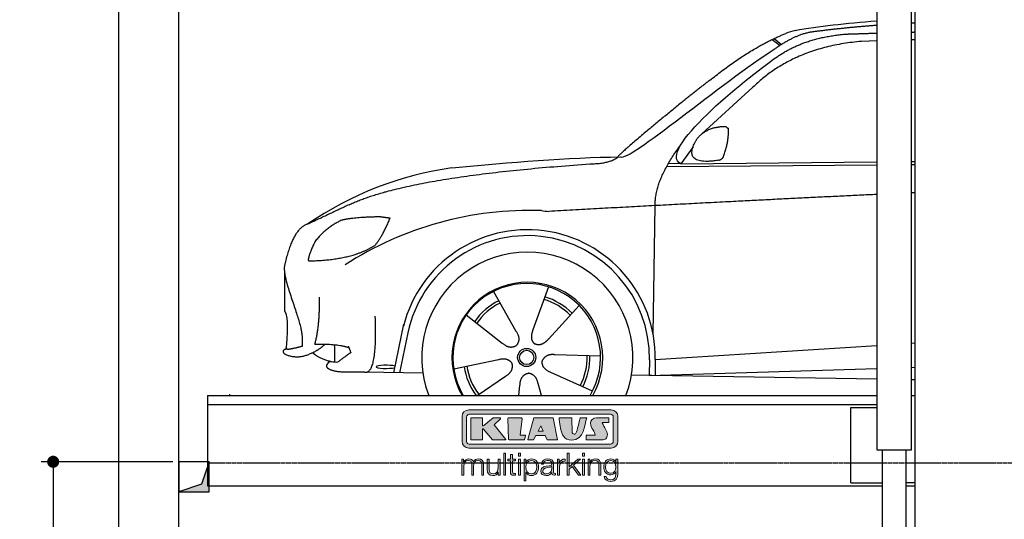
# Model space of a CAD drawing. Header units: millimetres. Extents: x -328 to 6332, y -257 to 8848.
# Tile 2 of 5: x -328 to 2936, y 3359 to 5015. Entities that reach past the tile are written whole.
import ezdxf

# ---------------------------------------------------------------- set-up
doc = ezdxf.new("R2010")
doc.units = ezdxf.units.MM
doc.linetypes.add('GEN3', pattern=[6.25, 5, -1.25])
for name, color, linetype in [('3', 6, 'GEN3'), ('4', 3, 'Continuous'), ('5', 3, 'Continuous'), ('8', 1, 'Continuous'), ('car', 10, 'Continuous'), ('Logo', 7, 'Continuous')]:
    doc.layers.add(name, color=color, linetype=linetype)
doc.styles.get("Standard").update_dxf_attribs({"font": 'ISOCP.SHX'})
doc.dimstyles.new('GEN-ISO$0', dxfattribs={"dimscale": 20, "dimtxt": 3.5, "dimasz": 2, "dimexe": 2, "dimexo": 1, "dimgap": 1.5, "dimtad": 1, "dimdec": 1, "dimlfac": 0.1, "dimdsep": 46, "dimtxsty": 'Standard', "dimblk": 'PUNKT', "dimcen": 2, "dimclrd": 256, "dimclre": 256, "dimclrt": 2, "dimadec": 0, "dimazin": 0, "dimtp": 0.1, "dimtm": 0.1, "dimtfac": 0.71, "dimtdec": 1, "dimtmove": 2, "dimatfit": 3, "dimldrblk": 'PUNKT', "dimfxl": 0, "dimtolj": 1, "dimarcsym": 0})

# ---------------------------------------------------------------- blocks, each defined once
blk = doc.blocks.new('PUNKT')
at = {"layer": '4', "color": 0, "linetype": 'ByBlock'}
blk.add_line((-0.5, 0), (-1, 0), dxfattribs=at)
at = {"layer": '4', "color": 0, "linetype": 'ByBlock', "const_width": 0.5}
blk.add_lwpolyline([(-0.25, 0, 1), (0.25, 0, 1)], format="xyb", close=True, dxfattribs=at)
blk = doc.blocks.new('*D5')
at = {"layer": '5', "lineweight": -2}
for p, q in [((180, 3550), (-257.1, 3550)), ((-217.1, 3510), (-217.1, 290)), ((-20, 250), (-257.1, 250))]:
    blk.add_line(p, q, dxfattribs=at)
at = {"layer": 'DEFPOINTS', "color": 0}
for p in [(200, 3550), (-217.1, 250), (0, 250)]:
    blk.add_point(p, dxfattribs=at)
at = {"layer": '5', "lineweight": -2, "xscale": 40, "yscale": 40, "zscale": 40}
for p, rotation in [((-217.1, 3550), 90), ((-217.1, 250), 270)]:
    blk.add_blockref('PUNKT', p, dxfattribs=dict(at, rotation=rotation))
at = {"layer": '5', "color": 2, "insert": (-282.1, 1900), "char_height": 70, "attachment_point": 5, "rotation": 90}
blk.add_mtext('\\A1;330', dxfattribs=at)
blk = doc.blocks.new('KLAUS')
at = {"layer": 'Logo'}
h = blk.add_hatch(color=8, dxfattribs=at)
h.dxf.hatch_style = 2
edge = h.paths.add_edge_path()
edge.add_spline(control_points=[(3.6, 29.09), (2.88, 29.09), (2.3, 28.51), (2.3, 27.8), (2.3, 27.8), (2.3, 16.11), (2.3, 16.11), (2.3, 15.39), (2.88, 14.81), (3.6, 14.81), (3.6, 14.81), (71.16, 14.81), (71.16, 14.81), (71.88, 14.81), (72.46, 15.39), (72.46, 16.11), (72.46, 16.11), (72.46, 27.8), (72.46, 27.8), (72.46, 28.51), (71.88, 29.09), (71.16, 29.09), (71.16, 29.09), (3.6, 29.09), (3.6, 29.09), (3.6, 29.09), (3.6, 29.09), (3.6, 29.09)], knot_values=[0, 0, 0, 0, 1, 1, 1, 2, 2, 2, 3, 3, 3, 4, 4, 4, 5, 5, 5, 6, 6, 6, 7, 7, 7, 8, 8, 8, 9, 9, 9, 9], degree=3, periodic=0)
edge = h.paths.add_edge_path()
edge.add_spline(control_points=[(3.35, 31.23), (3.35, 31.23), (71.47, 31.23), (71.47, 31.23), (73.26, 31.23), (74.71, 29.77), (74.71, 27.99), (74.71, 27.99), (74.71, 16.17), (74.71, 16.17), (74.71, 14.38), (73.26, 12.93), (71.47, 12.93), (71.47, 12.93), (3.35, 12.93), (3.35, 12.93), (1.56, 12.93), (0.11, 14.38), (0.11, 16.17), (0.11, 16.17), (0.11, 27.99), (0.11, 27.99), (0.11, 29.77), (1.56, 31.23), (3.35, 31.23), (3.35, 31.23), (3.35, 31.23), (3.35, 31.23)], knot_values=[0, 0, 0, 0, 1, 1, 1, 2, 2, 2, 3, 3, 3, 4, 4, 4, 5, 5, 5, 6, 6, 6, 7, 7, 7, 8, 8, 8, 9, 9, 9, 9], degree=3, periodic=0)
h = blk.add_hatch(color=8, dxfattribs=at)
h.dxf.hatch_style = 2
edge = h.paths.add_edge_path()
edge.add_spline(control_points=[(4.5, 27.33), (4.5, 27.33), (9.7, 27.33), (9.7, 27.33), (9.84, 27.33), (9.96, 27.22), (9.96, 27.08), (9.96, 27.08), (9.96, 23.69), (9.96, 23.69), (9.96, 23.69), (9.94, 23.64), (10.04, 23.59), (10.14, 23.53), (10.2, 23.57), (10.2, 23.57), (10.2, 23.57), (10.51, 23.75), (10.51, 23.75), (10.51, 23.75), (14.94, 27.33), (14.94, 27.33), (14.94, 27.33), (18.41, 27.33), (18.41, 27.33), (18.41, 27.33), (18.49, 27.33), (18.56, 27.2), (18.65, 27.04), (18.53, 26.91), (18.53, 26.91), (18.53, 26.91), (15.49, 24.11), (15.49, 24.11), (15.49, 24.11), (21.14, 17.06), (21.14, 17.06), (21.14, 17.06), (21.13, 16.91), (21.13, 16.91), (21.08, 16.84), (20.99, 16.82), (20.99, 16.82), (20.99, 16.82), (14.7, 16.82), (14.7, 16.82), (14.7, 16.82), (10.26, 22.17), (10.26, 22.17), (10.26, 22.17), (10.19, 22.24), (10.08, 22.21), (9.97, 22.18), (9.96, 22.11), (9.96, 22.11), (9.96, 22.11), (9.96, 17.08), (9.96, 17.08), (9.96, 16.94), (9.84, 16.82), (9.7, 16.82), (9.7, 16.82), (4.5, 16.82), (4.5, 16.82), (4.36, 16.82), (4.25, 16.94), (4.25, 17.08), (4.25, 17.08), (4.25, 27.08), (4.25, 27.08), (4.25, 27.22), (4.36, 27.33), (4.5, 27.33), (4.5, 27.33), (4.5, 27.33), (4.5, 27.33)], knot_values=[0, 0, 0, 0, 1, 1, 1, 2, 2, 2, 3, 3, 3, 4, 4, 4, 5, 5, 5, 6, 6, 6, 7, 7, 7, 8, 8, 8, 9, 9, 9, 10, 10, 10, 11, 11, 11, 12, 12, 12, 13, 13, 13, 14, 14, 14, 15, 15, 15, 16, 16, 16, 17, 17, 17, 18, 18, 18, 19, 19, 19, 20, 20, 20, 21, 21, 21, 22, 22, 22, 23, 23, 23, 24, 24, 24, 25, 25, 25, 25], degree=3, periodic=0)
h = blk.add_hatch(color=8, dxfattribs=at)
h.dxf.hatch_style = 2
h.paths.add_polyline_path([(22.42, 17.06), (21.97, 27.15), (22.24, 27.33), (28.55, 27.33), (28.86, 26.97), (28.01, 19.08), (30.26, 19.07), (30.44, 18.95), (30.08, 16.95), (29.49, 16.82), (22.6, 16.82)])
h = blk.add_hatch(color=8, dxfattribs=at)
h.paths.add_polyline_path([(36.52, 21.01), (38.93, 21.01), (37.87, 23.57)])
h.paths.add_polyline_path([(34.52, 27.33), (43.65, 27.33), (45.76, 16.94), (45.57, 16.82), (40.83, 16.82), (39.89, 18.95), (35.42, 18.95), (34.27, 16.82), (31.78, 16.82), (31.66, 17)])
h = blk.add_hatch(color=8, dxfattribs=at)
h.dxf.hatch_style = 2
edge = h.paths.add_edge_path()
edge.add_spline(control_points=[(52.69, 27.32), (52.69, 27.32), (52.88, 20.14), (52.88, 20.14), (53.01, 19.89), (53.2, 19.77), (53.43, 19.71), (53.91, 19.59), (54.43, 19.57), (54.64, 20.03), (55.23, 21.34), (56.27, 25.45), (56.6, 27.33), (56.6, 27.33), (59.77, 27.33), (59.77, 27.33), (58.77, 23.9), (58.56, 16.82), (52.63, 16.76), (48.72, 16.72), (48.01, 19.35), (47.27, 22.24), (46.89, 23.68), (46.54, 27.33), (46.54, 27.33), (46.54, 27.33), (52.69, 27.32), (52.69, 27.32), (52.69, 27.32), (52.69, 27.32), (52.69, 27.32)], knot_values=[0, 0, 0, 0, 1, 1, 1, 2, 2, 2, 3, 3, 3, 4, 4, 4, 5, 5, 5, 6, 6, 6, 7, 7, 7, 8, 8, 8, 9, 9, 9, 10, 10, 10, 10], degree=3, periodic=0)
h = blk.add_hatch(color=8, dxfattribs=at)
h.dxf.hatch_style = 2
edge = h.paths.add_edge_path()
edge.add_spline(control_points=[(64.46, 27.33), (64.46, 27.33), (70.31, 27.33), (70.31, 27.33), (70.31, 26.52), (70.31, 26.02), (70.31, 25.12), (70.31, 25.12), (67.3, 25.12), (67.3, 25.12), (67.24, 25.04), (67.25, 25.11), (67.25, 24.91), (67.25, 24.88), (69.73, 20.38), (69.73, 19.57), (69.73, 16.4), (67.22, 16.81), (65.9, 16.82), (65.9, 16.82), (59.59, 16.82), (59.59, 16.82), (59.59, 17.76), (59.59, 18.23), (59.59, 19.14), (59.59, 19.14), (63.75, 19.14), (63.75, 19.14), (63.82, 19.22), (63.81, 19.11), (63.81, 19.31), (63.81, 20.32), (61.58, 23.06), (61.58, 24.63), (61.58, 26.33), (62.83, 27.34), (64.46, 27.33), (64.46, 27.33), (64.46, 27.33), (64.46, 27.33)], knot_values=[0, 0, 0, 0, 1, 1, 1, 2, 2, 2, 3, 3, 3, 4, 4, 4, 5, 5, 5, 6, 6, 6, 7, 7, 7, 8, 8, 8, 9, 9, 9, 10, 10, 10, 11, 11, 11, 12, 12, 12, 13, 13, 13, 13], degree=3, periodic=0)
h = blk.add_hatch(color=30, dxfattribs=at)
h.dxf.hatch_style = 2
h.paths.add_polyline_path([(20.07, 0), (20.99, 0), (20.99, 10.45), (20.07, 10.45)])
h = blk.add_hatch(color=30, dxfattribs=at)
h.dxf.hatch_style = 2
edge = h.paths.add_edge_path()
edge.add_spline(control_points=[(24.22, 9.82), (24.22, 9.82), (23.3, 9.82), (23.3, 9.82), (23.3, 9.82), (23.3, 7.55), (23.3, 7.55), (23.3, 7.55), (21.98, 7.55), (21.98, 7.55), (21.98, 7.55), (21.98, 6.78), (21.98, 6.78), (21.98, 6.78), (23.3, 6.78), (23.3, 6.78), (23.3, 6.78), (23.3, 1.61), (23.3, 1.61), (23.28, 0.32), (23.71, -0.09), (24.94, -0.09), (25.22, -0.09), (25.48, -0.06), (25.76, -0.06), (25.76, -0.06), (25.76, 0.73), (25.76, 0.73), (25.5, 0.7), (25.23, 0.69), (24.97, 0.69), (24.31, 0.73), (24.22, 1.08), (24.22, 1.68), (24.22, 1.68), (24.22, 6.78), (24.22, 6.78), (24.22, 6.78), (25.76, 6.78), (25.76, 6.78), (25.76, 6.78), (25.76, 7.55), (25.76, 7.55), (25.76, 7.55), (24.22, 7.55), (24.22, 7.55), (24.22, 7.55), (24.22, 9.82), (24.22, 9.82), (24.22, 9.82), (24.22, 9.82), (24.22, 9.82)], knot_values=[0, 0, 0, 0, 1, 1, 1, 2, 2, 2, 3, 3, 3, 4, 4, 4, 5, 5, 5, 6, 6, 6, 7, 7, 7, 8, 8, 8, 9, 9, 9, 10, 10, 10, 11, 11, 11, 12, 12, 12, 13, 13, 13, 14, 14, 14, 15, 15, 15, 16, 16, 16, 17, 17, 17, 17], degree=3, periodic=0)
h = blk.add_hatch(color=30, dxfattribs=at)
h.paths.add_polyline_path([(27.1, 0), (28.03, 0), (28.03, 7.55), (27.1, 7.55)])
h.paths.add_polyline_path([(27.1, 8.98), (28.03, 8.98), (28.03, 10.45), (27.1, 10.45)])
h = blk.add_hatch(color=30, dxfattribs=at)
h.dxf.hatch_style = 2
h.paths.add_polyline_path([(50.4, 0), (51.32, 0), (51.32, 2.87), (52.82, 4.11), (55.8, 0), (56.96, 0), (53.52, 4.76), (56.74, 7.55), (55.51, 7.55), (51.32, 3.89), (51.32, 10.45), (50.4, 10.45)])
h = blk.add_hatch(color=30, dxfattribs=at)
h.paths.add_polyline_path([(57.74, 0), (58.66, 0), (58.66, 7.55), (57.74, 7.55)])
h.paths.add_polyline_path([(57.74, 8.98), (58.66, 8.98), (58.66, 10.45), (57.74, 10.45)])
h = blk.add_hatch(color=30, dxfattribs=at)
h.dxf.hatch_style = 2
edge = h.paths.add_edge_path()
edge.add_spline(control_points=[(0, 0), (0, 0), (0.92, 0), (0.92, 0), (0.92, 0), (0.92, 4.22), (0.92, 4.22), (0.94, 5.8), (1.58, 7), (3.18, 7), (4.35, 7), (4.77, 6.15), (4.76, 5.12), (4.76, 5.12), (4.76, 0), (4.76, 0), (4.76, 0), (5.68, 0), (5.68, 0), (5.68, 0), (5.68, 4.27), (5.68, 4.27), (5.68, 5.68), (6.14, 7), (7.73, 7), (9.05, 7), (9.52, 6.32), (9.52, 5.08), (9.52, 5.08), (9.52, 0), (9.52, 0), (9.52, 0), (10.44, 0), (10.44, 0), (10.44, 0), (10.44, 5.12), (10.44, 5.12), (10.44, 6.91), (9.59, 7.77), (7.94, 7.77), (6.94, 7.77), (5.99, 7.29), (5.54, 6.3), (5.26, 7.29), (4.36, 7.77), (3.37, 7.77), (2.17, 7.77), (1.38, 7.19), (0.89, 6.28), (0.89, 6.28), (0.85, 6.28), (0.85, 6.28), (0.85, 6.28), (0.85, 7.55), (0.85, 7.55), (0.85, 7.55), (0, 7.55), (0, 7.55), (0, 7.55), (0, 0), (0, 0), (0, 0), (0, 0), (0, 0)], knot_values=[0, 0, 0, 0, 1, 1, 1, 2, 2, 2, 3, 3, 3, 4, 4, 4, 5, 5, 5, 6, 6, 6, 7, 7, 7, 8, 8, 8, 9, 9, 9, 10, 10, 10, 11, 11, 11, 12, 12, 12, 13, 13, 13, 14, 14, 14, 15, 15, 15, 16, 16, 16, 17, 17, 17, 18, 18, 18, 19, 19, 19, 20, 20, 20, 21, 21, 21, 21], degree=3, periodic=0)
h = blk.add_hatch(color=30, dxfattribs=at)
h.dxf.hatch_style = 2
edge = h.paths.add_edge_path()
edge.add_spline(control_points=[(18.31, 7.55), (18.31, 7.55), (17.39, 7.55), (17.39, 7.55), (17.39, 7.55), (17.39, 3.59), (17.39, 3.59), (17.39, 2.05), (16.7, 0.56), (15.12, 0.56), (13.66, 0.56), (13.15, 1.27), (13.1, 2.64), (13.1, 2.64), (13.1, 7.55), (13.1, 7.55), (13.1, 7.55), (12.18, 7.55), (12.18, 7.55), (12.18, 7.55), (12.18, 2.65), (12.18, 2.65), (12.18, 0.89), (12.93, -0.22), (14.83, -0.22), (15.96, -0.22), (16.95, 0.35), (17.44, 1.36), (17.44, 1.36), (17.47, 1.36), (17.47, 1.36), (17.47, 1.36), (17.47, 0), (17.47, 0), (17.47, 0), (18.31, 0), (18.31, 0), (18.31, 0), (18.31, 7.55), (18.31, 7.55), (18.31, 7.55), (18.31, 7.55), (18.31, 7.55)], knot_values=[0, 0, 0, 0, 1, 1, 1, 2, 2, 2, 3, 3, 3, 4, 4, 4, 5, 5, 5, 6, 6, 6, 7, 7, 7, 8, 8, 8, 9, 9, 9, 10, 10, 10, 11, 11, 11, 12, 12, 12, 13, 13, 13, 14, 14, 14, 14], degree=3, periodic=0)
h = blk.add_hatch(color=30, dxfattribs=at)
edge = h.paths.add_edge_path()
edge.add_spline(control_points=[(35.84, 3.78), (35.84, 2.21), (35.12, 0.56), (33.37, 0.56), (31.4, 0.56), (30.72, 2.21), (30.72, 3.78), (30.72, 5.49), (31.33, 7), (33.37, 7), (35.12, 7), (35.84, 5.34), (35.84, 3.78), (35.84, 3.78), (35.84, 3.78), (35.84, 3.78)], knot_values=[0, 0, 0, 0, 1, 1, 1, 2, 2, 2, 3, 3, 3, 4, 4, 4, 5, 5, 5, 5], degree=3, periodic=0)
edge = h.paths.add_edge_path()
edge.add_spline(control_points=[(29.79, -2.8), (29.79, -2.8), (30.72, -2.8), (30.72, -2.8), (30.72, -2.8), (30.72, 1.43), (30.72, 1.43), (30.72, 1.43), (30.74, 1.43), (30.74, 1.43), (31.14, 0.35), (32.24, -0.22), (33.37, -0.22), (35.66, -0.22), (36.76, 1.64), (36.76, 3.78), (36.76, 5.91), (35.66, 7.77), (33.37, 7.77), (32.15, 7.77), (31.1, 7.14), (30.67, 6.12), (30.67, 6.12), (30.64, 6.12), (30.64, 6.12), (30.64, 6.12), (30.64, 7.55), (30.64, 7.55), (30.64, 7.55), (29.79, 7.55), (29.79, 7.55), (29.79, 7.55), (29.79, -2.8), (29.79, -2.8), (29.79, -2.8), (29.79, -2.8), (29.79, -2.8)], knot_values=[0, 0, 0, 0, 1, 1, 1, 2, 2, 2, 3, 3, 3, 4, 4, 4, 5, 5, 5, 6, 6, 6, 7, 7, 7, 8, 8, 8, 9, 9, 9, 10, 10, 10, 11, 11, 11, 12, 12, 12, 12], degree=3, periodic=0)
h = blk.add_hatch(color=30, dxfattribs=at)
edge = h.paths.add_edge_path()
edge.add_spline(control_points=[(43.03, 2.93), (43.04, 1.45), (41.8, 0.56), (40.39, 0.56), (39.53, 0.56), (38.71, 1.13), (38.71, 2.05), (38.71, 3.53), (40.66, 3.51), (42.22, 3.79), (42.47, 3.84), (42.88, 3.91), (43, 4.13), (43, 4.13), (43.03, 4.13), (43.03, 4.13), (43.03, 4.13), (43.03, 2.93), (43.03, 2.93), (43.03, 2.93), (43.03, 2.93), (43.03, 2.93)], knot_values=[0, 0, 0, 0, 1, 1, 1, 2, 2, 2, 3, 3, 3, 4, 4, 4, 5, 5, 5, 6, 6, 6, 7, 7, 7, 7], degree=3, periodic=0)
edge = h.paths.add_edge_path()
edge.add_spline(control_points=[(39.03, 5.24), (39.06, 6.47), (39.91, 7), (41.05, 7), (42.14, 7), (43.03, 6.69), (43.03, 5.45), (43.03, 4.61), (42.6, 4.51), (41.84, 4.42), (39.85, 4.19), (37.79, 4.11), (37.79, 1.99), (37.79, 0.47), (38.93, -0.22), (40.32, -0.22), (41.77, -0.22), (42.43, 0.34), (43.07, 1.32), (43.07, 1.32), (43.1, 1.32), (43.1, 1.32), (43.1, 0.53), (43.25, 0), (44.19, 0), (44.43, 0), (44.58, 0.01), (44.79, 0.06), (44.79, 0.06), (44.79, 0.83), (44.79, 0.83), (44.71, 0.81), (44.6, 0.78), (44.49, 0.78), (44.13, 0.78), (43.95, 0.98), (43.95, 1.33), (43.95, 1.33), (43.95, 5.34), (43.95, 5.34), (43.95, 7.36), (42.5, 7.77), (41.17, 7.77), (39.44, 7.77), (38.2, 7.01), (38.11, 5.24), (38.11, 5.24), (39.03, 5.24), (39.03, 5.24), (39.03, 5.24), (39.03, 5.24), (39.03, 5.24)], knot_values=[0, 0, 0, 0, 1, 1, 1, 2, 2, 2, 3, 3, 3, 4, 4, 4, 5, 5, 5, 6, 6, 6, 7, 7, 7, 8, 8, 8, 9, 9, 9, 10, 10, 10, 11, 11, 11, 12, 12, 12, 13, 13, 13, 14, 14, 14, 15, 15, 15, 16, 16, 16, 17, 17, 17, 17], degree=3, periodic=0)
h = blk.add_hatch(color=30, dxfattribs=at)
h.dxf.hatch_style = 2
edge = h.paths.add_edge_path()
edge.add_spline(control_points=[(45.79, 0), (45.79, 0), (46.71, 0), (46.71, 0), (46.71, 0), (46.71, 4.03), (46.71, 4.03), (46.71, 5.59), (47.85, 6.82), (49.52, 6.73), (49.52, 6.73), (49.52, 7.66), (49.52, 7.66), (48.16, 7.72), (47.14, 7), (46.67, 5.78), (46.67, 5.78), (46.64, 5.78), (46.64, 5.78), (46.64, 5.78), (46.64, 7.55), (46.64, 7.55), (46.64, 7.55), (45.79, 7.55), (45.79, 7.55), (45.79, 7.55), (45.79, 0), (45.79, 0), (45.79, 0), (45.79, 0), (45.79, 0)], knot_values=[0, 0, 0, 0, 1, 1, 1, 2, 2, 2, 3, 3, 3, 4, 4, 4, 5, 5, 5, 6, 6, 6, 7, 7, 7, 8, 8, 8, 9, 9, 9, 10, 10, 10, 10], degree=3, periodic=0)
h = blk.add_hatch(color=30, dxfattribs=at)
h.dxf.hatch_style = 2
edge = h.paths.add_edge_path()
edge.add_spline(control_points=[(60.41, 0), (60.41, 0), (61.33, 0), (61.33, 0), (61.33, 0), (61.33, 4.41), (61.33, 4.41), (61.36, 5.89), (62.24, 7), (63.7, 7), (65.2, 7), (65.62, 6.02), (65.62, 4.71), (65.62, 4.71), (65.62, 0), (65.62, 0), (65.62, 0), (66.54, 0), (66.54, 0), (66.54, 0), (66.54, 4.86), (66.54, 4.86), (66.54, 6.66), (65.9, 7.77), (63.78, 7.77), (62.71, 7.77), (61.7, 7.16), (61.36, 6.25), (61.36, 6.25), (61.33, 6.25), (61.33, 6.25), (61.33, 6.25), (61.33, 7.55), (61.33, 7.55), (61.33, 7.55), (60.41, 7.55), (60.41, 7.55), (60.41, 7.55), (60.41, 0), (60.41, 0), (60.41, 0), (60.41, 0), (60.41, 0)], knot_values=[0, 0, 0, 0, 1, 1, 1, 2, 2, 2, 3, 3, 3, 4, 4, 4, 5, 5, 5, 6, 6, 6, 7, 7, 7, 8, 8, 8, 9, 9, 9, 10, 10, 10, 11, 11, 11, 12, 12, 12, 13, 13, 13, 14, 14, 14, 14], degree=3, periodic=0)
h = blk.add_hatch(color=30, dxfattribs=at)
edge = h.paths.add_edge_path()
edge.add_spline(control_points=[(71.32, 0.86), (69.62, 0.86), (68.83, 2.34), (68.83, 3.86), (68.83, 5.43), (69.56, 7), (71.32, 7), (73.06, 7), (73.75, 5.34), (73.75, 3.86), (73.75, 2.33), (72.91, 0.86), (71.32, 0.86), (71.32, 0.86), (71.32, 0.86), (71.32, 0.86)], knot_values=[0, 0, 0, 0, 1, 1, 1, 2, 2, 2, 3, 3, 3, 4, 4, 4, 5, 5, 5, 5], degree=3, periodic=0)
edge = h.paths.add_edge_path()
edge.add_spline(control_points=[(74.67, 7.55), (74.67, 7.55), (73.75, 7.55), (73.75, 7.55), (73.75, 7.55), (73.75, 6.25), (73.75, 6.25), (73.75, 6.25), (73.72, 6.25), (73.72, 6.25), (73.35, 7.09), (72.41, 7.77), (71.32, 7.77), (69.13, 7.77), (67.9, 6.05), (67.9, 3.97), (67.9, 1.82), (68.9, 0.09), (71.32, 0.09), (72.4, 0.09), (73.29, 0.72), (73.72, 1.64), (73.72, 1.64), (73.75, 1.64), (73.75, 1.64), (73.75, 1.64), (73.75, 0.61), (73.75, 0.61), (73.75, -1.23), (73.01, -2.24), (71.32, -2.24), (70.29, -2.24), (69.31, -1.85), (69.1, -0.73), (69.1, -0.73), (68.18, -0.73), (68.18, -0.73), (68.31, -2.34), (69.81, -3.02), (71.32, -3.02), (73.79, -3.02), (74.65, -1.64), (74.67, 0.61), (74.67, 0.61), (74.67, 7.55), (74.67, 7.55), (74.67, 7.55), (74.67, 7.55), (74.67, 7.55)], knot_values=[0, 0, 0, 0, 1, 1, 1, 2, 2, 2, 3, 3, 3, 4, 4, 4, 5, 5, 5, 6, 6, 6, 7, 7, 7, 8, 8, 8, 9, 9, 9, 10, 10, 10, 11, 11, 11, 12, 12, 12, 13, 13, 13, 14, 14, 14, 15, 15, 15, 16, 16, 16, 16], degree=3, periodic=0)
at = {"layer": 'Logo', "lineweight": 0}
for points in [[(22.42, 17.06), (21.97, 27.15), (22.24, 27.33), (28.55, 27.33), (28.86, 26.97), (28.01, 19.08), (30.26, 19.07), (30.44, 18.95), (30.08, 16.95), (29.49, 16.82), (22.6, 16.82), (22.42, 17.06), (22.42, 17.06)], [(34.52, 27.33), (43.65, 27.33), (45.76, 16.94), (45.57, 16.82), (40.83, 16.82), (39.89, 18.95), (35.42, 18.95), (34.27, 16.82), (31.78, 16.82), (31.66, 17), (34.52, 27.33), (34.52, 27.33)], [(36.52, 21.01), (38.93, 21.01), (37.87, 23.57), (36.52, 21.01), (36.52, 21.01)], [(20.07, 0), (20.99, 0), (20.99, 10.45), (20.07, 10.45), (20.07, 0), (20.07, 0)], [(27.1, 8.98), (28.03, 8.98), (28.03, 10.45), (27.1, 10.45), (27.1, 8.98), (27.1, 8.98)], [(50.4, 0), (51.32, 0), (51.32, 2.87), (52.82, 4.11), (55.8, 0), (56.96, 0), (53.52, 4.76), (56.74, 7.55), (55.51, 7.55), (51.32, 3.89), (51.32, 10.45), (50.4, 10.45), (50.4, 0), (50.4, 0)], [(57.74, 8.98), (58.66, 8.98), (58.66, 10.45), (57.74, 10.45), (57.74, 8.98), (57.74, 8.98)], [(27.1, 0), (28.03, 0), (28.03, 7.55), (27.1, 7.55), (27.1, 0), (27.1, 0)], [(57.74, 0), (58.66, 0), (58.66, 7.55), (57.74, 7.55), (57.74, 0), (57.74, 0)]]:
    blk.add_lwpolyline(points, dxfattribs=at)
for points, knots in [([(3.35, 31.23), (3.35, 31.23), (71.47, 31.23), (71.47, 31.23), (73.26, 31.23), (74.71, 29.77), (74.71, 27.99), (74.71, 27.99), (74.71, 16.17), (74.71, 16.17), (74.71, 14.38), (73.26, 12.93), (71.47, 12.93), (71.47, 12.93), (3.35, 12.93), (3.35, 12.93), (1.56, 12.93), (0.11, 14.38), (0.11, 16.17), (0.11, 16.17), (0.11, 27.99), (0.11, 27.99), (0.11, 29.77), (1.56, 31.23), (3.35, 31.23), (3.35, 31.23), (3.35, 31.23), (3.35, 31.23)], [0, 0, 0, 0, 1, 1, 1, 2, 2, 2, 3, 3, 3, 4, 4, 4, 5, 5, 5, 6, 6, 6, 7, 7, 7, 8, 8, 8, 9, 9, 9, 9]), ([(3.6, 29.09), (2.88, 29.09), (2.3, 28.51), (2.3, 27.8), (2.3, 27.8), (2.3, 16.11), (2.3, 16.11), (2.3, 15.39), (2.88, 14.81), (3.6, 14.81), (3.6, 14.81), (71.16, 14.81), (71.16, 14.81), (71.88, 14.81), (72.46, 15.39), (72.46, 16.11), (72.46, 16.11), (72.46, 27.8), (72.46, 27.8), (72.46, 28.51), (71.88, 29.09), (71.16, 29.09), (71.16, 29.09), (3.6, 29.09), (3.6, 29.09), (3.6, 29.09), (3.6, 29.09), (3.6, 29.09)], [0, 0, 0, 0, 1, 1, 1, 2, 2, 2, 3, 3, 3, 4, 4, 4, 5, 5, 5, 6, 6, 6, 7, 7, 7, 8, 8, 8, 9, 9, 9, 9]), ([(4.5, 27.33), (4.5, 27.33), (9.7, 27.33), (9.7, 27.33), (9.84, 27.33), (9.96, 27.22), (9.96, 27.08), (9.96, 27.08), (9.96, 23.69), (9.96, 23.69), (9.96, 23.69), (9.94, 23.64), (10.04, 23.59), (10.14, 23.53), (10.2, 23.57), (10.2, 23.57), (10.2, 23.57), (10.51, 23.75), (10.51, 23.75), (10.51, 23.75), (14.94, 27.33), (14.94, 27.33), (14.94, 27.33), (18.41, 27.33), (18.41, 27.33), (18.41, 27.33), (18.49, 27.33), (18.56, 27.2), (18.65, 27.04), (18.53, 26.91), (18.53, 26.91), (18.53, 26.91), (15.49, 24.11), (15.49, 24.11), (15.49, 24.11), (21.14, 17.06), (21.14, 17.06), (21.14, 17.06), (21.13, 16.91), (21.13, 16.91), (21.08, 16.84), (20.99, 16.82), (20.99, 16.82), (20.99, 16.82), (14.7, 16.82), (14.7, 16.82), (14.7, 16.82), (10.26, 22.17), (10.26, 22.17), (10.26, 22.17), (10.19, 22.24), (10.08, 22.21), (9.97, 22.18), (9.96, 22.11), (9.96, 22.11), (9.96, 22.11), (9.96, 17.08), (9.96, 17.08), (9.96, 16.94), (9.84, 16.82), (9.7, 16.82), (9.7, 16.82), (4.5, 16.82), (4.5, 16.82), (4.36, 16.82), (4.25, 16.94), (4.25, 17.08), (4.25, 17.08), (4.25, 27.08), (4.25, 27.08), (4.25, 27.22), (4.36, 27.33), (4.5, 27.33), (4.5, 27.33), (4.5, 27.33), (4.5, 27.33)], [0, 0, 0, 0, 1, 1, 1, 2, 2, 2, 3, 3, 3, 4, 4, 4, 5, 5, 5, 6, 6, 6, 7, 7, 7, 8, 8, 8, 9, 9, 9, 10, 10, 10, 11, 11, 11, 12, 12, 12, 13, 13, 13, 14, 14, 14, 15, 15, 15, 16, 16, 16, 17, 17, 17, 18, 18, 18, 19, 19, 19, 20, 20, 20, 21, 21, 21, 22, 22, 22, 23, 23, 23, 24, 24, 24, 25, 25, 25, 25]), ([(52.69, 27.32), (52.69, 27.32), (52.88, 20.14), (52.88, 20.14), (53.01, 19.89), (53.2, 19.77), (53.43, 19.71), (53.91, 19.59), (54.43, 19.57), (54.64, 20.03), (55.23, 21.34), (56.27, 25.45), (56.6, 27.33), (56.6, 27.33), (59.77, 27.33), (59.77, 27.33), (58.77, 23.9), (58.56, 16.82), (52.63, 16.76), (48.72, 16.72), (48.01, 19.35), (47.27, 22.24), (46.89, 23.68), (46.54, 27.33), (46.54, 27.33), (46.54, 27.33), (52.69, 27.32), (52.69, 27.32), (52.69, 27.32), (52.69, 27.32), (52.69, 27.32)], [0, 0, 0, 0, 1, 1, 1, 2, 2, 2, 3, 3, 3, 4, 4, 4, 5, 5, 5, 6, 6, 6, 7, 7, 7, 8, 8, 8, 9, 9, 9, 10, 10, 10, 10]), ([(64.46, 27.33), (64.46, 27.33), (70.31, 27.33), (70.31, 27.33), (70.31, 26.52), (70.31, 26.02), (70.31, 25.12), (70.31, 25.12), (67.3, 25.12), (67.3, 25.12), (67.24, 25.04), (67.25, 25.11), (67.25, 24.91), (67.25, 24.88), (69.73, 20.38), (69.73, 19.57), (69.73, 16.4), (67.22, 16.81), (65.9, 16.82), (65.9, 16.82), (59.59, 16.82), (59.59, 16.82), (59.59, 17.76), (59.59, 18.23), (59.59, 19.14), (59.59, 19.14), (63.75, 19.14), (63.75, 19.14), (63.82, 19.22), (63.81, 19.11), (63.81, 19.31), (63.81, 20.32), (61.58, 23.06), (61.58, 24.63), (61.58, 26.33), (62.83, 27.34), (64.46, 27.33), (64.46, 27.33), (64.46, 27.33), (64.46, 27.33)], [0, 0, 0, 0, 1, 1, 1, 2, 2, 2, 3, 3, 3, 4, 4, 4, 5, 5, 5, 6, 6, 6, 7, 7, 7, 8, 8, 8, 9, 9, 9, 10, 10, 10, 11, 11, 11, 12, 12, 12, 13, 13, 13, 13]), ([(24.22, 9.82), (24.22, 9.82), (23.3, 9.82), (23.3, 9.82), (23.3, 9.82), (23.3, 7.55), (23.3, 7.55), (23.3, 7.55), (21.98, 7.55), (21.98, 7.55), (21.98, 7.55), (21.98, 6.78), (21.98, 6.78), (21.98, 6.78), (23.3, 6.78), (23.3, 6.78), (23.3, 6.78), (23.3, 1.61), (23.3, 1.61), (23.28, 0.32), (23.71, -0.09), (24.94, -0.09), (25.22, -0.09), (25.48, -0.06), (25.76, -0.06), (25.76, -0.06), (25.76, 0.73), (25.76, 0.73), (25.5, 0.7), (25.23, 0.69), (24.97, 0.69), (24.31, 0.73), (24.22, 1.08), (24.22, 1.68), (24.22, 1.68), (24.22, 6.78), (24.22, 6.78), (24.22, 6.78), (25.76, 6.78), (25.76, 6.78), (25.76, 6.78), (25.76, 7.55), (25.76, 7.55), (25.76, 7.55), (24.22, 7.55), (24.22, 7.55), (24.22, 7.55), (24.22, 9.82), (24.22, 9.82), (24.22, 9.82), (24.22, 9.82), (24.22, 9.82)], [0, 0, 0, 0, 1, 1, 1, 2, 2, 2, 3, 3, 3, 4, 4, 4, 5, 5, 5, 6, 6, 6, 7, 7, 7, 8, 8, 8, 9, 9, 9, 10, 10, 10, 11, 11, 11, 12, 12, 12, 13, 13, 13, 14, 14, 14, 15, 15, 15, 16, 16, 16, 17, 17, 17, 17]), ([(0, 0), (0, 0), (0.92, 0), (0.92, 0), (0.92, 0), (0.92, 4.22), (0.92, 4.22), (0.94, 5.8), (1.58, 7), (3.18, 7), (4.35, 7), (4.77, 6.15), (4.76, 5.12), (4.76, 5.12), (4.76, 0), (4.76, 0), (4.76, 0), (5.68, 0), (5.68, 0), (5.68, 0), (5.68, 4.27), (5.68, 4.27), (5.68, 5.68), (6.14, 7), (7.73, 7), (9.05, 7), (9.52, 6.32), (9.52, 5.08), (9.52, 5.08), (9.52, 0), (9.52, 0), (9.52, 0), (10.44, 0), (10.44, 0), (10.44, 0), (10.44, 5.12), (10.44, 5.12), (10.44, 6.91), (9.59, 7.77), (7.94, 7.77), (6.94, 7.77), (5.99, 7.29), (5.54, 6.3), (5.26, 7.29), (4.36, 7.77), (3.37, 7.77), (2.17, 7.77), (1.38, 7.19), (0.89, 6.28), (0.89, 6.28), (0.85, 6.28), (0.85, 6.28), (0.85, 6.28), (0.85, 7.55), (0.85, 7.55), (0.85, 7.55), (0, 7.55), (0, 7.55), (0, 7.55), (0, 0), (0, 0), (0, 0), (0, 0), (0, 0)], [0, 0, 0, 0, 1, 1, 1, 2, 2, 2, 3, 3, 3, 4, 4, 4, 5, 5, 5, 6, 6, 6, 7, 7, 7, 8, 8, 8, 9, 9, 9, 10, 10, 10, 11, 11, 11, 12, 12, 12, 13, 13, 13, 14, 14, 14, 15, 15, 15, 16, 16, 16, 17, 17, 17, 18, 18, 18, 19, 19, 19, 20, 20, 20, 21, 21, 21, 21]), ([(18.31, 7.55), (18.31, 7.55), (17.39, 7.55), (17.39, 7.55), (17.39, 7.55), (17.39, 3.59), (17.39, 3.59), (17.39, 2.05), (16.7, 0.56), (15.12, 0.56), (13.66, 0.56), (13.15, 1.27), (13.1, 2.64), (13.1, 2.64), (13.1, 7.55), (13.1, 7.55), (13.1, 7.55), (12.18, 7.55), (12.18, 7.55), (12.18, 7.55), (12.18, 2.65), (12.18, 2.65), (12.18, 0.89), (12.93, -0.22), (14.83, -0.22), (15.96, -0.22), (16.95, 0.35), (17.44, 1.36), (17.44, 1.36), (17.47, 1.36), (17.47, 1.36), (17.47, 1.36), (17.47, 0), (17.47, 0), (17.47, 0), (18.31, 0), (18.31, 0), (18.31, 0), (18.31, 7.55), (18.31, 7.55), (18.31, 7.55), (18.31, 7.55), (18.31, 7.55)], [0, 0, 0, 0, 1, 1, 1, 2, 2, 2, 3, 3, 3, 4, 4, 4, 5, 5, 5, 6, 6, 6, 7, 7, 7, 8, 8, 8, 9, 9, 9, 10, 10, 10, 11, 11, 11, 12, 12, 12, 13, 13, 13, 14, 14, 14, 14]), ([(29.79, -2.8), (29.79, -2.8), (30.72, -2.8), (30.72, -2.8), (30.72, -2.8), (30.72, 1.43), (30.72, 1.43), (30.72, 1.43), (30.74, 1.43), (30.74, 1.43), (31.14, 0.35), (32.24, -0.22), (33.37, -0.22), (35.66, -0.22), (36.76, 1.64), (36.76, 3.78), (36.76, 5.91), (35.66, 7.77), (33.37, 7.77), (32.15, 7.77), (31.1, 7.14), (30.67, 6.12), (30.67, 6.12), (30.64, 6.12), (30.64, 6.12), (30.64, 6.12), (30.64, 7.55), (30.64, 7.55), (30.64, 7.55), (29.79, 7.55), (29.79, 7.55), (29.79, 7.55), (29.79, -2.8), (29.79, -2.8), (29.79, -2.8), (29.79, -2.8), (29.79, -2.8)], [0, 0, 0, 0, 1, 1, 1, 2, 2, 2, 3, 3, 3, 4, 4, 4, 5, 5, 5, 6, 6, 6, 7, 7, 7, 8, 8, 8, 9, 9, 9, 10, 10, 10, 11, 11, 11, 12, 12, 12, 12]), ([(35.84, 3.78), (35.84, 2.21), (35.12, 0.56), (33.37, 0.56), (31.4, 0.56), (30.72, 2.21), (30.72, 3.78), (30.72, 5.49), (31.33, 7), (33.37, 7), (35.12, 7), (35.84, 5.34), (35.84, 3.78), (35.84, 3.78), (35.84, 3.78), (35.84, 3.78)], [0, 0, 0, 0, 1, 1, 1, 2, 2, 2, 3, 3, 3, 4, 4, 4, 5, 5, 5, 5]), ([(39.03, 5.24), (39.06, 6.47), (39.91, 7), (41.05, 7), (42.14, 7), (43.03, 6.69), (43.03, 5.45), (43.03, 4.61), (42.6, 4.51), (41.84, 4.42), (39.85, 4.19), (37.79, 4.11), (37.79, 1.99), (37.79, 0.47), (38.93, -0.22), (40.32, -0.22), (41.77, -0.22), (42.43, 0.34), (43.07, 1.32), (43.07, 1.32), (43.1, 1.32), (43.1, 1.32), (43.1, 0.53), (43.25, 0), (44.19, 0), (44.43, 0), (44.58, 0.01), (44.79, 0.06), (44.79, 0.06), (44.79, 0.83), (44.79, 0.83), (44.71, 0.81), (44.6, 0.78), (44.49, 0.78), (44.13, 0.78), (43.95, 0.98), (43.95, 1.33), (43.95, 1.33), (43.95, 5.34), (43.95, 5.34), (43.95, 7.36), (42.5, 7.77), (41.17, 7.77), (39.44, 7.77), (38.2, 7.01), (38.11, 5.24), (38.11, 5.24), (39.03, 5.24), (39.03, 5.24), (39.03, 5.24), (39.03, 5.24), (39.03, 5.24)], [0, 0, 0, 0, 1, 1, 1, 2, 2, 2, 3, 3, 3, 4, 4, 4, 5, 5, 5, 6, 6, 6, 7, 7, 7, 8, 8, 8, 9, 9, 9, 10, 10, 10, 11, 11, 11, 12, 12, 12, 13, 13, 13, 14, 14, 14, 15, 15, 15, 16, 16, 16, 17, 17, 17, 17]), ([(45.79, 0), (45.79, 0), (46.71, 0), (46.71, 0), (46.71, 0), (46.71, 4.03), (46.71, 4.03), (46.71, 5.59), (47.85, 6.82), (49.52, 6.73), (49.52, 6.73), (49.52, 7.66), (49.52, 7.66), (48.16, 7.72), (47.14, 7), (46.67, 5.78), (46.67, 5.78), (46.64, 5.78), (46.64, 5.78), (46.64, 5.78), (46.64, 7.55), (46.64, 7.55), (46.64, 7.55), (45.79, 7.55), (45.79, 7.55), (45.79, 7.55), (45.79, 0), (45.79, 0), (45.79, 0), (45.79, 0), (45.79, 0)], [0, 0, 0, 0, 1, 1, 1, 2, 2, 2, 3, 3, 3, 4, 4, 4, 5, 5, 5, 6, 6, 6, 7, 7, 7, 8, 8, 8, 9, 9, 9, 10, 10, 10, 10]), ([(60.41, 0), (60.41, 0), (61.33, 0), (61.33, 0), (61.33, 0), (61.33, 4.41), (61.33, 4.41), (61.36, 5.89), (62.24, 7), (63.7, 7), (65.2, 7), (65.62, 6.02), (65.62, 4.71), (65.62, 4.71), (65.62, 0), (65.62, 0), (65.62, 0), (66.54, 0), (66.54, 0), (66.54, 0), (66.54, 4.86), (66.54, 4.86), (66.54, 6.66), (65.9, 7.77), (63.78, 7.77), (62.71, 7.77), (61.7, 7.16), (61.36, 6.25), (61.36, 6.25), (61.33, 6.25), (61.33, 6.25), (61.33, 6.25), (61.33, 7.55), (61.33, 7.55), (61.33, 7.55), (60.41, 7.55), (60.41, 7.55), (60.41, 7.55), (60.41, 0), (60.41, 0), (60.41, 0), (60.41, 0), (60.41, 0)], [0, 0, 0, 0, 1, 1, 1, 2, 2, 2, 3, 3, 3, 4, 4, 4, 5, 5, 5, 6, 6, 6, 7, 7, 7, 8, 8, 8, 9, 9, 9, 10, 10, 10, 11, 11, 11, 12, 12, 12, 13, 13, 13, 14, 14, 14, 14]), ([(74.67, 7.55), (74.67, 7.55), (73.75, 7.55), (73.75, 7.55), (73.75, 7.55), (73.75, 6.25), (73.75, 6.25), (73.75, 6.25), (73.72, 6.25), (73.72, 6.25), (73.35, 7.09), (72.41, 7.77), (71.32, 7.77), (69.13, 7.77), (67.9, 6.05), (67.9, 3.97), (67.9, 1.82), (68.9, 0.09), (71.32, 0.09), (72.4, 0.09), (73.29, 0.72), (73.72, 1.64), (73.72, 1.64), (73.75, 1.64), (73.75, 1.64), (73.75, 1.64), (73.75, 0.61), (73.75, 0.61), (73.75, -1.23), (73.01, -2.24), (71.32, -2.24), (70.29, -2.24), (69.31, -1.85), (69.1, -0.73), (69.1, -0.73), (68.18, -0.73), (68.18, -0.73), (68.31, -2.34), (69.81, -3.02), (71.32, -3.02), (73.79, -3.02), (74.65, -1.64), (74.67, 0.61), (74.67, 0.61), (74.67, 7.55), (74.67, 7.55), (74.67, 7.55), (74.67, 7.55), (74.67, 7.55)], [0, 0, 0, 0, 1, 1, 1, 2, 2, 2, 3, 3, 3, 4, 4, 4, 5, 5, 5, 6, 6, 6, 7, 7, 7, 8, 8, 8, 9, 9, 9, 10, 10, 10, 11, 11, 11, 12, 12, 12, 13, 13, 13, 14, 14, 14, 15, 15, 15, 16, 16, 16, 16]), ([(71.32, 0.86), (69.62, 0.86), (68.83, 2.34), (68.83, 3.86), (68.83, 5.43), (69.56, 7), (71.32, 7), (73.06, 7), (73.75, 5.34), (73.75, 3.86), (73.75, 2.33), (72.91, 0.86), (71.32, 0.86), (71.32, 0.86), (71.32, 0.86), (71.32, 0.86)], [0, 0, 0, 0, 1, 1, 1, 2, 2, 2, 3, 3, 3, 4, 4, 4, 5, 5, 5, 5]), ([(43.03, 2.93), (43.04, 1.45), (41.8, 0.56), (40.39, 0.56), (39.53, 0.56), (38.71, 1.13), (38.71, 2.05), (38.71, 3.53), (40.66, 3.51), (42.22, 3.79), (42.47, 3.84), (42.88, 3.91), (43, 4.13), (43, 4.13), (43.03, 4.13), (43.03, 4.13), (43.03, 4.13), (43.03, 2.93), (43.03, 2.93), (43.03, 2.93), (43.03, 2.93), (43.03, 2.93)], [0, 0, 0, 0, 1, 1, 1, 2, 2, 2, 3, 3, 3, 4, 4, 4, 5, 5, 5, 6, 6, 6, 7, 7, 7, 7])]:
    blk.add_open_spline(points, degree=3, knots=knots, dxfattribs=at)

msp = doc.modelspace()

# ---------------------------------------------------------------- linework, layer by layer
for p, q in [((2513.5, 6950), (2513.5, 3590)), ((2628.5, 3590), (2628.5, 6950)), ((2641, 265), (2641, 6230)), ((295, 3770), (2513.5, 3770)), ((295, 3770), (295, 3470)), ((2628.5, 3770), (2641, 3770)), ((2427.5, 3730), (2513.5, 3730)), ((2427.5, 3480), (2427.5, 3730)), ((2513.5, 3590), (2628.5, 3590)), ((2531, 3590), (2531, 385)), ((2611, 385), (2611, 3590)), ((200, 3550), (200, 3550)), ((295, 3470), (2531, 3470)), ((2427.5, 3480), (2531, 3480)), ((2641, 3480), (2611, 3480)), ((2611, 3470), (2641, 3470))]:
    msp.add_line(p, q)
for points in [[(5600, 3550), (5600, 5650), (5600, 8550), (0, 8550), (0, 0), (5600, 0), (5600, 3350), (5698.53, 3350), (5718.661, 3397.939), (5691.114, 3465.733), (5726.078, 3499.63), (5711.245, 3550), (5400, 3550), (5400, 200), (4950, 192.931), (4950, 91.608), (4850, 91.608), (4850, 176.952), (200, 250), (200, 8350), (5400, 8350), (5400, 3550)], [(367.77, 3773.867), (368.543, 3770)], [(295, 3740), (2136, 3740), (2513.5, 3740)]]:
    msp.add_lwpolyline(points)
at = {"layer": '3'}
msp.add_line((5360, 3545), (295, 3545), dxfattribs=at)
at = {"layer": '8'}
for p, q in [((300.068, 3550.342), (274.589, 3475.821)), ((274.589, 3475.821), (200.068, 3450.342))]:
    msp.add_line(p, q, dxfattribs=at)
msp.add_lwpolyline([(200.068, 3450.342), (300.068, 3450.342), (300.068, 3550.342), (200.068, 3550.342)], close=True, dxfattribs=at)
for points in [[(300.068, 3450.342), (300.068, 3550.342), (274.589, 3475.821)], [(200.068, 3450.342), (300.068, 3450.342), (274.589, 3475.821)]]:
    msp.add_solid(points, dxfattribs=at)
at = {"layer": 'car'}
for p, q in [((2167.269, 4950.207), (2192.988, 4930.257)), ((2173.064, 4952.975), (2198.127, 4933.553)), ((2513.5, 4944.914), (2462.638, 4943.428)), ((2641, 4948.637), (2628.5, 4948.272)), ((2103.17, 4791.513), (1933.775, 4637.558)), ((1904.506, 4594.122), (1863.912, 4538.087)), ((1863.912, 4538.087), (1822.68, 4538.784)), ((1863.912, 4538.087), (2513.5, 4544.373)), ((2628.5, 4545.486), (2641, 4545.607)), ((1817.015, 4528.743), (2513.5, 4534.279)), ((2628.5, 4535.194), (2641, 4535.293)), ((1771.985, 3973.555), (1779.178, 4399.1)), ((550.309, 4176.872), (550.309, 4048.614)), ((1242.832, 4114.646), (1317.475, 3982.905)), ((1424.98, 4130.04), (1373.505, 3987.64)), ((1527.09, 4068.275), (1424.862, 3956.575)), ((1152.536, 4036.62), (1272.06, 3943.661)), ((911.969, 3845.307), (945.373, 4005.735)), ((959.092, 3977.473), (931.499, 3844.958)), ((1779.28, 3889.01), (2513.5, 3935.852)), ((2628.5, 3943.188), (2641, 3943.986)), ((1110.89, 3858.631), (1259.25, 3888.91)), ((1598.016, 3899.799), (1446.68, 3904.75)), ((1759.666, 3888.162), (1758.814, 3837.76)), ((1779.28, 3889.01), (1778.538, 3836.439)), ((1758.781, 3835.825), (2513.5, 3859.294)), ((2628.5, 3862.87), (2641, 3863.258)), ((1008.958, 3843.577), (814.729, 3847.041)), ((1188.707, 3770), (1282.538, 3833.591)), ((1570.828, 3783.6), (1433.005, 3846.307)), ((1700.61, 3838.743), (2513.5, 3825.002)), ((1769.662, 3836.163), (1769.686, 3837.576)), ((2628.5, 3823.058), (2641, 3822.847)), ((1326.743, 3770), (1330.651, 3804.488)), ((1401.892, 3770), (1390.459, 3809.543))]:
    msp.add_line(p, q, dxfattribs=at)
for radius in [30.149, 23.625]:
    msp.add_circle((1353.049, 3895.837), radius, dxfattribs=at)
for centre, radius, start, end in [((2281.648, 4809.839), 174.504, 102.873624, 113.540049), ((1262.065, 3412.67), 1122.346, 98.039453, 124.437686), ((1366.693, 3242.319), 1141.189, 88.248758, 122.671184), ((1428, 4497.335), 117.375, 256.985519, 269.188375), ((1355.16, 3895), 424.162, 359.190822, 165.728928), ((1355.16, 3895), 404.563, 359.031542, 168.237431), ((1355.16, 3895), 350, 339.075146, 200.924854), ((1355.16, 3895), 250, 329.999968, 210.000032), ((1353.049, 3895.837), 245, 329.09472, 210.90528), ((1353.049, 3895.837), 209.639, 116.262002, 145.39945), ((1353.049, 3895.837), 200.649, 44.115177, 73.546276), ((1353.049, 3895.837), 209.639, 44.262002, 73.39945), ((1353.049, 3895.837), 200.649, 116.115177, 145.546276), ((1353.049, 3895.837), 200.649, 332.115177, 1.546276), ((1353.049, 3895.837), 209.639, 332.262002, 1.39945), ((1353.049, 3895.837), 209.639, 188.262002, 216.888127), ((1353.049, 3895.837), 200.649, 188.115177, 217.546276)]:
    msp.add_arc(centre, radius, start, end, dxfattribs=at)
msp.add_ellipse((887.285, 3864.726), major_axis=(33.601, 0), ratio=0.15727376, start_param=0.51347262, end_param=5.70424138, dxfattribs=at)
for points, degree in [([(2242.768, 4979.956), (2320.478, 4993.455), (2410.578, 5003.962), (2513.5, 5011.775)], 3), ([(2513.5, 4996.542), (2405.968, 4988.625), (2301.298, 4974.945)], 2), ([(2641, 5003.861), (2634.745, 5003.602), (2628.5, 5003.324)], 2), ([(1960.012, 4814.503), (2097.147, 4924.71), (2211.953, 4969.82)], 2), ([(2301.298, 4974.945), (2246.022, 4968.167), (2177.156, 4919.507)], 2), ([(2183.759, 4892.829), (2275.635, 4956.827), (2412.465, 4967.775)], 2), ([(2412.465, 4967.775), (2425.235, 4968.271), (2444.895, 4968.939), (2474.319, 4969.869), (2513.5, 4971.05)], 4), ([(2628.5, 4974.412), (2631.586, 4974.5), (2634.698, 4974.589), (2637.836, 4974.678), (2641, 4974.768)], 4), ([(2462.638, 4943.428), (2237.691, 4924.354), (2103.17, 4791.513)], 2), ([(1664.041, 4560.73), (1691.397, 4541.958), (1999.675, 4808.904), (2177.156, 4919.507)], 3), ([(1863.912, 4538.087), (1780.542, 4577.389), (2072.317, 4816.396), (2183.759, 4892.829)], 3), ([(1960.012, 4814.503), (1879.466, 4753.26), (1777.857, 4668.878), (1649.505, 4562.47), (1655.447, 4560.613)], 4), ([(1912.607, 4611.847), (1928.842, 4642.278), (1971.432, 4656.726)], 2), ([(1971.432, 4656.726), (2000.091, 4662.751), (2012.993, 4661.642)], 2), ([(2003.626, 4557.478), (2024.545, 4610.672), (2021.539, 4655.534)], 2), ([(2012.993, 4661.642), (2019.094, 4655.627), (2021.539, 4655.534)], 2), ([(1990.176, 4549.678), (1868.133, 4529.815), (1912.607, 4611.847)], 2), ([(1779.178, 4399.1), (1776.059, 4482.643), (1863.895, 4600.759)], 2), ([(763.981, 4402.135), (967.579, 4498.105), (1576.353, 4538.087)], 2), ([(1105.099, 4523.986), (1301.245, 4543.733), (1486.315, 4558.501), (1664.041, 4560.73)], 3), ([(1576.353, 4538.087), (1631.369, 4540.462), (1655.151, 4559.603)], 2), ([(1990.176, 4549.678), (1996.182, 4551.464), (2003.626, 4557.478)], 2), ([(2641, 4441.973), (2634.758, 4441.687), (2628.5, 4441.399)], 2), ([(2513.5, 4436.039), (2015.569, 4412.55), (1426.338, 4379.972)], 2), ([(763.981, 4402.135), (630.301, 4339.021)], 1), ([(740.385, 4350.883), (686.804, 4327.202), (650.71, 4279.36)], 2), ([(867.258, 4361.803), (781.03, 4360.688), (740.385, 4350.883)], 2), ([(850.957, 4268.191), (878.498, 4303.923), (899.91, 4357.461)], 2), ([(899.91, 4357.461), (882.145, 4359.368), (867.258, 4361.803)], 2), ([(630.301, 4339.021), (580.224, 4328.688), (551.811, 4208.405)], 2), ([(650.71, 4279.36), (630.284, 4236.219), (628.276, 4218.091)], 2), ([(629.555, 4215.793), (774.026, 4218.096), (850.957, 4268.191)], 2), ([(628.276, 4218.091), (631.634, 4217.937), (629.555, 4215.793)], 2), ([(551.811, 4208.405), (533.645, 4162.57), (608.24, 4017.297), (611.898, 3979.835), (608.071, 3932.656)], 4), ([(650.71, 3940.207), (667.656, 4000.588), (665.863, 4095.456)], 2), ([(550.309, 4048.614), (565.017, 4030.394), (555.16, 3928.022)], 2), ([(814.729, 3847.041), (858.616, 3836.42), (850.957, 4032.947)], 2), ([(1317.475, 3982.905), (1335.513, 3956.513), (1318.749, 3935.53)], 2), ([(1373.505, 3987.64), (1368.967, 3975.085), (1365.015, 3961.056), (1369.395, 3947.26), (1380.2, 3940.724)], 4), ([(1424.862, 3956.575), (1415.849, 3946.727), (1405.258, 3936.714), (1391.005, 3934.188), (1380.2, 3940.724)], 4), ([(553.109, 3905.268), (541.858, 3913.401), (549.859, 3922.594)], 2), ([(549.859, 3922.594), (553.25, 3923.753), (556.816, 3924.69)], 2), ([(562.073, 3922.229), (555.745, 3923.594), (555.16, 3928.022)], 2), ([(608.071, 3932.656), (583.733, 3925.437), (562.073, 3922.229)], 2), ([(641.075, 3910.589), (666.996, 3923.037), (685.141, 3940.011)], 2), ([(650.71, 3940.207), (729.966, 3941.504), (763.981, 3928.022)], 2), ([(718.363, 3880.678), (713.055, 3887.461), (720.473, 3937.193), (714.418, 3938.239)], 3), ([(763.981, 3928.022), (758.385, 3941.031), (769.899, 3911.455)], 2), ([(1272.06, 3943.661), (1295.557, 3921.986), (1318.749, 3935.53)], 2), ([(641.075, 3910.589), (595.627, 3886.556), (553.109, 3905.268)], 2), ([(702.478, 3882.141), (660.844, 3893.613), (643.531, 3911.787)], 2), ([(694.327, 3876.732), (700.362, 3889.449), (719.177, 3874.771), (731.02, 3883.644)], 3), ([(769.899, 3911.455), (768.65, 3911.84), (731.02, 3883.644)], 2), ([(1259.25, 3888.91), (1289.923, 3897.91), (1304.699, 3875.482)], 2), ([(1446.68, 3904.75), (1414.931, 3908.475), (1404.129, 3883.885)], 2), ([(1282.538, 3833.591), (1310.413, 3849.24), (1304.699, 3875.482)], 2), ([(1433.005, 3846.307), (1402.9, 3857.056), (1404.129, 3883.885)], 2), ([(1330.651, 3804.488), (1331.57, 3836.442), (1357.466, 3843.564)], 2), ([(1390.459, 3809.543), (1384.19, 3840.889), (1357.466, 3843.564)], 2)]:
    msp.add_open_spline(points, degree=degree, dxfattribs=at)
msp.add_open_spline([(814.729, 3847.041), (790.055, 3847.481), (734.435, 3843.413), (695.727, 3850.34), (685.936, 3866.815), (694.327, 3876.732)], degree=4, knots=[0, 0, 0, 0, 0, 0.59786584, 1, 1, 1, 1, 1], dxfattribs=at)

# ---------------------------------------------------------------- block references
at = {"layer": 'Logo', "xscale": 6.929133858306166, "yscale": 6.929133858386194, "zscale": 6.929133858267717, "rotation": 0.0110702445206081}
msp.add_blockref('KLAUS', (1137.763, 3505.781), dxfattribs=at)

# ---------------------------------------------------------------- dimensions: what is measured, and where the dimension line sits
at = {"layer": '5'}
dim = msp.add_linear_dim(base=(-217.099, 250), p1=(200, 3550), p2=(0, 250), angle=90, dimstyle='GEN-ISO$0', override={"dimlfac": 0.1}, dxfattribs=at)
dim.commit()
dim.dimension.update_dxf_attribs({"geometry": '*D5', "text_midpoint": (-282.099, 1900)})

doc.saveas('drawing.dxf')
